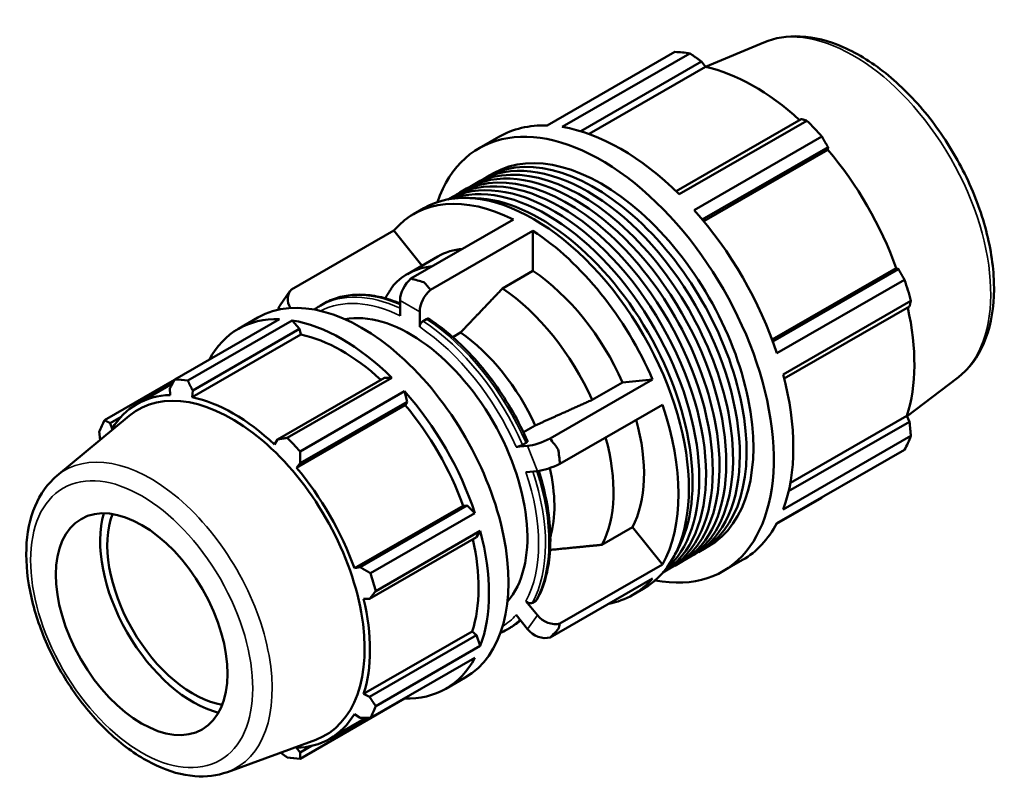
# Model space of a CAD drawing. Header units: millimetres. Extents: x -319 to 1171, y -71 to 872.
# Tile 9 of 9: x 806 to 1171, y 588 to 872. Entities that reach past the tile are written whole.
import ezdxf

# ---------------------------------------------------------------- set-up
doc = ezdxf.new("R2010")
doc.units = ezdxf.units.MM
doc.layers.add('Visible (ISO)', color=7, linetype='Continuous', lineweight=50)
doc.layers.add('Visible Narrow (ISO)', color=7, linetype='Continuous', lineweight=35)

msp = doc.modelspace()

# ---------------------------------------------------------------- linework, layer by layer
at = {"layer": 'Visible (ISO)'}
for p, q in [((1081.693, 863.495), (1059.989, 854.471)), ((1001.346, 832.684), (1048.694, 859.95)), ((1054.281, 859.408), (1006.932, 832.142)), ((1013.813, 830.548), (1058.616, 856.348)), ((1016.88, 829.533), (1060.048, 854.391)), ((1058.616, 856.348), (1060.048, 854.391)), ((1095.562, 835.072), (1049.11, 808.322)), ((1050.269, 807.186), (1097.618, 834.452)), ((1103.204, 828.56), (1055.856, 801.294)), ((976.179, 824.292), (983.438, 828.473)), ((1058.866, 797.808), (1105.456, 824.637)), ((1059.399, 797.167), (1105.424, 823.671)), ((1105.456, 824.637), (1105.424, 823.671)), ((979.002, 813.595), (981.508, 815.038)), ((973.99, 810.708), (976.496, 812.152)), ((968.978, 807.822), (971.484, 809.265)), ((964.568, 805.283), (966.472, 806.379)), ((951.817, 799.82), (955.635, 802.018)), ((950.874, 775.924), (988.833, 797.783)), ((944.499, 793.72), (906.54, 771.86)), ((944.499, 793.72), (954.943, 780.733)), ((996.093, 793.603), (958.133, 771.744)), ((996.093, 793.603), (996.093, 778.767)), ((949.536, 777.619), (960.849, 784.134)), ((996.093, 778.767), (984.779, 772.252)), ((1084.704, 753.328), (1130.733, 779.835)), ((1131.581, 779.387), (1084.99, 752.556)), ((1130.733, 779.835), (1131.581, 779.387)), ((1086.5, 748.217), (1133.848, 775.483)), ((902.392, 766.068), (906.022, 771.246)), ((917.151, 765.836), (918.423, 766.569)), ((946.831, 762.164), (946.831, 767.809)), ((1136.162, 767.691), (1088.814, 740.425)), ((954.091, 763.629), (954.091, 757.983)), ((1089.223, 738.836), (1135.679, 765.588)), ((863.365, 738.558), (902.115, 760.872)), ((906.868, 760.411), (868.119, 738.097)), ((886.879, 757.289), (894.138, 761.47)), ((909.587, 757.25), (906.868, 760.411)), ((956.636, 760.925), (955.363, 760.192)), ((869.957, 734.428), (909.587, 757.25)), ((910.078, 755.166), (909.587, 757.25)), ((969.223, 755.908), (966.335, 754.245)), ((910.078, 755.166), (869.789, 731.964)), ((863.271, 738.387), (837.293, 723.427)), ((941.022, 739.147), (901.393, 716.326)), ((904.991, 716.864), (943.74, 739.178)), ((943.74, 739.178), (941.022, 739.147)), ((1002.467, 716.619), (1040.427, 738.479)), ((1018.001, 730.945), (1029.314, 737.46)), ((1029.314, 737.46), (1040.427, 738.479)), ((1153.371, 739.023), (1134.796, 724.874)), ((862.531, 737.048), (849.279, 729.417)), ((861.54, 735.245), (861.634, 732.755)), ((869.789, 731.964), (869.957, 734.428)), ((948.494, 734.164), (909.744, 711.85)), ((949.44, 730.268), (948.494, 734.164)), ((909.81, 707.447), (949.44, 730.268)), ((948.685, 729.028), (949.44, 730.268)), ((948.685, 729.028), (908.396, 705.827)), ((1044.056, 729.12), (1006.097, 707.26)), ((819.601, 702.794), (846.398, 725.086)), ((839.311, 722.345), (843.44, 724.723)), ((1135.679, 722.871), (1090.853, 697.057)), ((1091.501, 700.206), (1134.703, 725.085)), ((1134.703, 725.085), (1135.679, 722.871)), ((840.1, 720.259), (839.311, 722.345)), ((992.55, 718.968), (996.912, 721.48)), ((901.393, 716.326), (900.242, 714.428)), ((1088.814, 690.32), (1136.162, 717.586)), ((989.861, 713.506), (994.09, 713.894)), ((992.239, 714.341), (993.512, 715.074)), ((1133.848, 712.459), (1086.5, 685.193)), ((908.396, 705.827), (909.81, 707.447)), ((997.72, 704.535), (993.491, 704.147)), ((1086.394, 684.995), (1103.204, 694.676)), ((970.219, 691.73), (929.93, 668.529)), ((971.668, 691.768), (932.038, 668.947)), ((971.668, 691.768), (970.219, 691.73)), ((974.566, 689.005), (971.668, 691.768)), ((935.817, 666.691), (974.566, 689.005)), ((1021.63, 677.233), (1032.944, 683.749)), ((1032.944, 683.749), (1044.056, 669.932)), ((935.525, 657.207), (975.154, 680.028)), ((976.535, 682.376), (937.786, 660.062)), ((975.154, 680.028), (976.535, 682.376)), ((1058.668, 675.252), (1061.174, 676.695)), ((1053.656, 672.365), (1056.162, 673.808)), ((1066.504, 667.44), (1073.763, 671.621)), ((932.038, 668.947), (929.93, 668.529)), ((1006.097, 648.072), (1044.056, 669.932)), ((1044.234, 666.94), (1046.139, 668.036)), ((1048.644, 669.479), (1051.15, 670.922)), ((1040.427, 664.753), (1002.467, 642.894)), ((1033.109, 658.653), (1036.927, 660.852)), ((933.307, 657.156), (935.525, 657.207)), ((993.491, 656.392), (997.72, 651.134)), ((995.869, 655.75), (997.142, 656.483)), ((994.09, 645.955), (989.861, 651.213)), ((986.317, 645.728), (987.589, 646.461)), ((973.597, 645.148), (933.307, 621.947)), ((975.154, 643.683), (935.525, 620.862)), ((975.154, 643.683), (973.597, 645.148)), ((976.535, 639.745), (975.154, 643.683)), ((937.786, 617.43), (976.535, 639.745)), ((974.566, 635.383), (935.817, 613.069)), ((963.73, 623.835), (970.989, 628.016)), ((935.525, 620.862), (933.307, 621.947)), ((909.744, 597.938), (948.494, 620.252)), ((948.494, 620.252), (948.542, 620.397)), ((929.93, 614.464), (932.038, 613.137)), ((934.277, 613.094), (920.751, 605.305)), ((882.827, 592.999), (915.559, 604.987)), ((914.044, 602.676), (909.81, 600.238)), ((909.81, 600.238), (908.396, 601.967))]:
    msp.add_line(p, q, dxfattribs=at)
for centre, major_axis, ratio, start_param, end_param in [((1075.949, 777.313), (-45.162, 78.426), 0.5780931, 5.8451561, 5.9396837), ((1077.944, 778.461), (42.001, -72.936), 0.5780931, 2.0696433, 2.6635608), ((1021.341, 745.866), (-45.162, 78.426), 0.5780931, 2.6767957, 6.7479823), ((1028.601, 750.047), (-45.162, 78.426), 0.5780931, 5.9396837, 6.2831853), ((1028.601, 750.047), (45.162, -78.426), 0.5780931, 2.0126929, 2.7035635), ((1075.949, 777.313), (45.162, -78.426), 0.5780931, 1.9181653, 2.0126929), ((1018.835, 744.423), (-39.833, 69.172), 0.5780931, 3.110253, 6.314525), ((1021.341, 745.866), (-39.833, 69.172), 0.5780931, 3.1415926, 6.2831853), ((1077.944, 778.461), (42.001, -72.936), 0.5780931, 1.2672974, 1.8781627), ((1013.823, 741.537), (-39.833, 69.172), 0.5780931, 3.110253, 6.314525), ((1016.329, 742.98), (-39.833, 69.172), 0.5780931, 3.1415927, 6.2831853), ((996.281, 731.435), (-40.646, 70.583), 0.5780931, 3.1415927, 6.2831853), ((1003.799, 735.764), (-39.833, 69.172), 0.5780931, 3.1572472, 6.2675308), ((1006.305, 737.208), (-39.833, 69.172), 0.5780931, 3.1415927, 6.2831853), ((1008.811, 738.651), (-39.833, 69.172), 0.5780931, 3.110253, 6.314525), ((1011.317, 740.094), (-39.833, 69.172), 0.5780931, 3.1415927, 6.2831853), ((1001.293, 734.321), (-39.833, 69.172), 0.5780931, 3.2435866, 6.1811914), ((992.463, 729.236), (-40.646, 70.583), 0.5780931, 5.562787, 6.4838523), ((998.787, 732.878), (-39.833, 69.172), 0.5780931, 3.4438102, 5.9809677), ((1028.601, 750.047), (45.162, -78.426), 0.5780931, 1.2272947, 1.9181653), ((992.463, 729.236), (40.646, -70.583), 0.5780931, 1.3739968, 2.2950621), ((992.463, 729.236), (-31.614, 54.898), 0.5780931, 6.0227175, 6.2831853), ((981.149, 722.721), (-31.614, 54.898), 0.5780931, 6.0227175, 6.4657982), ((992.463, 729.236), (31.614, -54.898), 0.5780931, 1.3920509, 2.277008), ((951.95, 770.757), (-3.613, -6.274), 0.5780931, 4.1369485, 5.4958534), ((1075.949, 777.313), (45.162, -78.426), 0.5780931, 1.1327672, 1.2272947), ((932.564, 694.743), (38.425, -66.727), 0.5780931, 0, 3.1415927), ((911.951, 767.091), (-5.929, 4.155), 0.7877574, 6.1424964, 7.3504494), ((959.21, 766.577), (3.613, 6.274), 0.5780931, 0.9953559, 2.3542608), ((981.149, 722.721), (31.614, -54.898), 0.5780931, 1.3920509, 2.277008), ((908.321, 761.912), (-5.929, 4.155), 0.7877574, 0, 0.3235635), ((950.461, 705.049), (-30.74, 53.382), 0.5780931, 3.3378345, 6.0869435), ((1077.944, 778.461), (42.001, -72.936), 0.5780931, 0.4818993, 1.0759774), ((925.304, 690.562), (-38.425, 66.727), 0.5780931, 5.9396837, 6.6266869), ((925.304, 690.562), (-38.425, 66.727), 0.5780931, 5.1542856, 5.8451561), ((965.593, 713.763), (27.122, -47.099), 0.5780931, 1.4055212, 2.2635377), ((925.304, 690.562), (-35.736, 62.056), 0.5780931, 5.211236, 5.8051535), ((886.555, 668.248), (-38.425, 66.727), 0.5780931, 5.8451561, 5.9396837), ((1028.601, 750.047), (45.162, -78.426), 0.5780931, 0.4418966, 1.1327672), ((884.452, 667.037), (-34.753, 60.349), 0.5780931, 3.041858, 6.3829199), ((925.304, 690.562), (-38.425, 66.727), 0.5780931, 4.3688874, 5.059758), ((885.015, 667.361), (-35.736, 62.056), 0.5780931, 5.9796864, 6.5905516), ((885.015, 667.361), (-35.736, 62.056), 0.5780931, 5.1942882, 5.8051535), ((925.304, 690.562), (-35.736, 62.056), 0.5780931, 4.4088901, 5.0197553), ((992.463, 729.236), (40.646, -70.583), 0.5780931, 0.3267992, 1.2478645), ((886.555, 668.248), (-38.425, 66.727), 0.5780931, 0.347369, 0.4418966), ((992.463, 729.236), (31.614, -54.898), 0.5780931, 0.3448533, 1.150513), ((886.555, 668.248), (38.425, -66.727), 0.5780931, 1.9181653, 2.0126929), ((999.209, 716.842), (-6.75, -2.618), 0.2096643, 0.6325883, 1.9914932), ((981.149, 722.721), (31.614, -54.898), 0.5780931, 0.3448533, 1.150513), ((1075.949, 777.313), (45.162, -78.426), 0.5780931, 0.347369, 0.4418966), ((885.015, 667.361), (-35.736, 62.056), 0.5780931, 4.4088901, 5.0197553), ((1002.839, 707.483), (6.75, 2.618), 0.2096643, 3.774181, 5.1330859), ((965.593, 713.763), (27.122, -47.099), 0.5780931, 0.5071583, 1.0857832), ((870.133, 658.791), (-24.35, 42.285), 0.5780931, 0.5077516, 2.6338411), ((870.133, 658.791), (-22.456, 38.996), 0.5780931, 0.4372459, 2.7043468), ((1028.601, 750.047), (45.162, -78.426), 0.5780931, 0, 0.347369), ((925.304, 690.562), (-35.736, 62.056), 0.5780931, 3.6234919, 4.2175701), ((925.304, 690.562), (-38.425, 66.727), 0.5780931, 3.5834892, 4.2743598), ((886.555, 668.248), (38.425, -66.727), 0.5780931, 1.1327672, 1.2272947), ((992.463, 729.236), (40.646, -70.583), 0.5780931, 6.0825184, 6.4838523), ((885.015, 667.361), (-35.736, 62.056), 0.5780931, 3.6234919, 4.2343571), ((1002.839, 654.082), (-5.929, 4.155), 0.7877574, 1.218216, 2.5771209), ((999.209, 648.903), (5.929, -4.155), 0.7877574, 4.3598087, 5.7187136), ((925.304, 690.562), (38.425, -66.727), 0.5780931, 5.9396837, 6.6305543), ((886.555, 668.248), (38.425, -66.727), 0.5780931, 0.347369, 0.4418966), ((885.015, 667.361), (35.736, -62.056), 0.5780931, 5.9796864, 6.5905516), ((886.555, 668.248), (38.425, -66.727), 0.5780931, 5.8451561, 5.9396837)]:
    msp.add_ellipse(centre, major_axis=major_axis, ratio=ratio, start_param=start_param, end_param=end_param, dxfattribs=at)
msp.add_ellipse((851.042, 647.797), major_axis=(22.456, -38.996), ratio=0.5780931, dxfattribs=at)
for points, knots in [([(1081.693, 863.495), (1085.855, 865.225), (1090.456, 865.947), (1100.387, 865.463), (1105.752, 864.079), (1116.778, 859.248), (1122.443, 855.659), (1133.291, 846.709), (1138.469, 841.338), (1147.814, 829.409), (1151.984, 822.861), (1158.942, 809.216), (1161.731, 802.121), (1165.65, 788.023), (1166.774, 781.022), (1167.158, 767.756), (1166.413, 761.49), (1162.953, 750.505), (1160.286, 745.728), (1155.647, 740.902), (1154.543, 739.915), (1153.371, 739.023)], [5.5742533, 5.5742533, 5.5742533, 5.5742533, 5.8554196, 5.8554196, 6.1645876, 6.1645876, 6.4954721, 6.4954721, 6.8279974, 6.8279974, 7.1584835, 7.1584835, 7.4884951, 7.4884951, 7.8199764, 7.8199764, 8.1529457, 8.1529457, 8.4749363, 8.4749363, 8.566781, 8.566781, 8.566781, 8.566781]), ([(918.423, 766.569), (920.149, 767.563), (921.996, 768.344), (925.882, 769.463), (927.919, 769.801), (932.132, 770.036), (934.308, 769.932), (938.75, 769.297), (941.017, 768.765), (944.477, 767.652), (945.652, 767.222), (946.831, 766.741)], [5.49972085, 5.49972085, 5.49972085, 5.49972085, 5.64148292, 5.64148292, 5.78324499, 5.78324499, 5.92500706, 5.92500706, 6.06676913, 6.06676913, 6.13905587, 6.13905587, 6.13905587, 6.13905587]), ([(915.001, 764.443), (915.261, 764.632), (915.526, 764.816), (916.237, 765.29), (916.689, 765.57), (917.151, 765.836)], [5.438947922, 5.438947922, 5.438947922, 5.438947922, 5.4618156, 5.4618156, 5.499720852, 5.499720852, 5.499720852, 5.499720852]), ([(955.363, 760.192), (955.206, 760.102), (955.022, 759.953), (954.732, 759.646), (954.575, 759.435), (954.353, 759.049), (954.248, 758.807), (954.127, 758.401), (954.091, 758.166), (954.091, 757.983)], [0, 0, 0, 0, 0.06658381, 0.06658381, 0.13326134, 0.13326134, 0.20005558, 0.20005558, 0.26695191, 0.26695191, 0.26695191, 0.26695191]), ([(957.565, 760.993), (957.555, 760.999), (957.546, 761.005), (957.425, 761.076), (957.268, 761.107), (956.978, 761.079), (956.793, 761.015), (956.636, 760.925)], [-0.13920165, -0.13920165, -0.13920165, -0.13920165, -0.13326134, -0.13326134, -0.06658381, -0.06658381, 0, 0, 0, 0]), ([(957.565, 760.993), (960.486, 759.058), (963.377, 756.837), (969.018, 751.894), (971.768, 749.171), (977.041, 743.311), (979.565, 740.173), (984.31, 733.579), (986.531, 730.124), (990.602, 723.004), (992.451, 719.339), (994.086, 715.626)], [0.07475774, 0.07475774, 0.07475774, 0.07475774, 0.25425531, 0.25425531, 0.43375288, 0.43375288, 0.61325045, 0.61325045, 0.79274802, 0.79274802, 0.97224559, 0.97224559, 0.97224559, 0.97224559]), ([(993.512, 715.074), (993.669, 715.164), (993.822, 715.267), (994.008, 715.425), (994.074, 715.507), (994.095, 715.585), (994.093, 715.606), (994.084, 715.625)], [0, 0, 0, 0, 0.06658381, 0.06658381, 0.13326134, 0.13326134, 0.1608648, 0.1608648, 0.1608648, 0.1608648]), ([(989.861, 713.506), (989.998, 713.519), (990.195, 713.555), (990.568, 713.647), (990.809, 713.72), (991.224, 713.866), (991.472, 713.964), (991.866, 714.141), (992.083, 714.25), (992.239, 714.341)], [-0.26695191, -0.26695191, -0.26695191, -0.26695191, -0.20005558, -0.20005558, -0.13326134, -0.13326134, -0.06658381, -0.06658381, 0, 0, 0, 0]), ([(998.26, 704.601), (999.276, 701.401), (1000.12, 698.209), (1001.555, 691.364), (1002.078, 687.727), (1002.602, 680.682), (1002.602, 677.273), (1002.071, 670.785), (1001.54, 667.706), (999.951, 661.973), (998.892, 659.319), (997.577, 656.923)], [1.14858882, 1.14858882, 1.14858882, 1.14858882, 1.30170955, 1.30170955, 1.48129983, 1.48129983, 1.66089012, 1.66089012, 1.84048041, 1.84048041, 2.02007069, 2.02007069, 2.02007069, 2.02007069]), ([(882.827, 592.999), (879.051, 591.616), (874.927, 591.131), (866.039, 591.84), (861.246, 593.216), (851.436, 597.785), (846.42, 601.107), (836.871, 609.283), (832.341, 614.144), (824.218, 624.866), (820.621, 630.719), (814.678, 642.866), (812.332, 649.158), (809.127, 661.626), (808.276, 667.8), (808.252, 679.463), (809.083, 684.956), (812.513, 694.478), (815.05, 698.573), (818.797, 702.103), (819.194, 702.455), (819.601, 702.794)], [2.4578628, 2.4578628, 2.4578628, 2.4578628, 2.7363356, 2.7363356, 3.0466046, 3.0466046, 3.3794387, 3.3794387, 3.7134871, 3.7134871, 4.0452992, 4.0452992, 4.3767652, 4.3767652, 4.7100516, 4.7100516, 5.0445198, 5.0445198, 5.3633246, 5.3633246, 5.3999862, 5.3999862, 5.3999862, 5.3999862]), ([(993.491, 656.392), (993.628, 656.222), (993.825, 656.043), (994.198, 655.799), (994.439, 655.69), (994.854, 655.578), (995.101, 655.556), (995.496, 655.593), (995.712, 655.66), (995.869, 655.75)], [-0.26695191, -0.26695191, -0.26695191, -0.26695191, -0.20005558, -0.20005558, -0.13326134, -0.13326134, -0.06658381, -0.06658381, 0, 0, 0, 0]), ([(997.142, 656.483), (997.299, 656.573), (997.452, 656.719), (997.556, 656.886), (997.567, 656.904), (997.577, 656.924)], [0, 0, 0, 0, 0.066583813, 0.066583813, 0.074624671, 0.074624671, 0.074624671, 0.074624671]), ([(991.461, 649.223), (991.067, 648.88), (990.662, 648.55), (989.825, 647.909), (989.39, 647.598), (988.503, 647.007), (988.051, 646.726), (987.589, 646.461)], [2.24542869, 2.24542869, 2.24542869, 2.24542869, 2.28231769, 2.28231769, 2.32022295, 2.32022295, 2.3581282, 2.3581282, 2.3581282, 2.3581282])]:
    msp.add_open_spline(points, degree=3, knots=knots, dxfattribs=at)
for points, weights in [([(1058.616, 856.348), (1056.504, 857.854), (1054.281, 859.408)], [1.00260757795, 1.00171188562, 1]), ([(1097.618, 834.452), (1096.58, 834.775), (1095.562, 835.072)], [1, 1.00171188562, 1.00260757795]), ([(1105.456, 824.637), (1104.364, 826.565), (1103.204, 828.56)], [1.00260757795, 1.00171188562, 1]), ([(1133.848, 775.483), (1132.703, 777.481), (1131.581, 779.387)], [1, 1.00171188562, 1.00260757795]), ([(944.298, 773.388), (942.758, 770.955), (941.284, 768.627)], [1, 1.00084233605, 1.00120511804]), ([(984.779, 772.252), (976.402, 763.452), (969.223, 755.908)], [1, 1.00295912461, 1]), ([(1135.679, 765.588), (1135.927, 766.625), (1136.162, 767.691)], [1.00260757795, 1.00171188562, 1]), ([(861.54, 735.245), (862.425, 736.863), (863.365, 738.558)], [1.00126003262, 1.00103848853, 1]), ([(868.119, 738.097), (869.048, 736.22), (869.957, 734.428)], [1, 1.00103848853, 1.00126003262]), ([(996.912, 721.48), (1006.645, 725.848), (1018.001, 730.945)], [1, 1.00295912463, 1]), ([(837.293, 723.427), (838.314, 722.87), (839.311, 722.345)], [1, 1.00103848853, 1.00126003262]), ([(1136.162, 717.586), (1135.927, 720.289), (1135.679, 722.871)], [1, 1.00171188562, 1.00260757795]), ([(835.649, 716.144), (835.485, 717.583), (835.324, 719.066)], [1.00100693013, 1.00067712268, 1]), ([(901.393, 716.326), (903.147, 716.584), (904.991, 716.864)], [1.00126003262, 1.00103848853, 1]), ([(909.744, 711.85), (909.769, 709.599), (909.81, 707.447)], [1, 1.00103848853, 1.00126003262]), ([(1103.204, 694.676), (1103.263, 694.778), (1103.321, 694.88)], [1, 1.00008625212, 1.00017043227]), ([(1002.429, 675.34), (1011.362, 676.219), (1021.63, 677.233)], [1.00051350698, 1.00267511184, 1]), ([(932.038, 668.947), (933.881, 667.837), (935.817, 666.691)], [1.00126003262, 1.00103848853, 1]), ([(937.786, 660.062), (936.624, 658.6), (935.525, 657.207)], [1, 1.00103848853, 1.00126003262]), ([(935.525, 620.862), (936.624, 619.176), (937.786, 617.43)], [1.00126003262, 1.00103848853, 1]), ([(935.817, 613.069), (933.881, 613.099), (932.038, 613.137)], [1, 1.00103848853, 1.00126003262]), ([(904.991, 598.399), (903.737, 599.317), (902.525, 600.214)], [1, 1.00070592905, 1.00103436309]), ([(909.81, 600.238), (909.769, 599.106), (909.744, 597.938)], [1.00126003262, 1.00103848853, 1])]:
    msp.add_rational_spline(points, weights, degree=2, dxfattribs=at)
for points in [[(955.58, 774.586), (954.087, 775.051), (952.492, 775.506), (950.874, 775.924)], [(958.133, 771.744), (957.249, 772.767), (956.388, 773.726), (955.58, 774.586)], [(1005.458, 712.569), (1004.534, 713.863), (1003.527, 715.227), (1002.467, 716.619)], [(1006.097, 707.26), (1005.908, 709.088), (1005.692, 710.877), (1005.458, 712.569)], [(1005.458, 645.98), (1005.692, 646.607), (1005.908, 647.308), (1006.097, 648.072)], [(986.317, 645.728), (985.577, 645.302), (984.815, 644.915), (984.032, 644.567)], [(1002.467, 642.894), (1003.527, 643.911), (1004.534, 644.955), (1005.458, 645.98)]]:
    msp.add_open_spline(points, degree=3, dxfattribs=at)
at = {"layer": 'Visible Narrow (ISO)'}
for p, q in [((946.831, 767.809), (954.091, 763.629)), ((994.09, 713.894), (997.72, 704.535)), ((997.72, 651.134), (994.09, 645.955))]:
    msp.add_line(p, q, dxfattribs=at)
for centre, major_axis, start_param, end_param in [((1114.845, 799.712), (-35.939, 62.409), 3.2161251, 6.2086528), ((951.734, 705.782), (-34.583, 60.054), 5.5999366, 6.2831853), ((953.006, 706.515), (-34.583, 60.054), 5.626079, 6.2831853), ((950.461, 705.049), (-33.685, 58.494), 5.5758437, 6.2631763), ((951.734, 705.782), (-34.583, 60.054), 4.5266653, 5.4255789), ((953.006, 706.515), (34.583, -60.054), 1.3850726, 2.2839862), ((950.461, 705.049), (33.685, -58.494), 1.3870535, 2.2820053), ((854.389, 649.725), (31.771, -55.171), 6.1834507, 9.5245126), ((953.006, 706.515), (34.583, -60.054), 0.3378751, 1.2178817), ((950.461, 705.049), (33.685, -58.494), 0.339856, 1.2348078), ((951.734, 705.782), (34.583, -60.054), 0.3378751, 1.2273389), ((950.461, 705.049), (33.685, -58.494), 0.020009, 0.1876102), ((951.734, 705.782), (34.583, -60.054), 0, 0.1540448), ((953.006, 706.515), (34.583, -60.054), 0, 0.1183588)]:
    msp.add_ellipse(centre, major_axis=major_axis, ratio=0.5780931, start_param=start_param, end_param=end_param, dxfattribs=at)
msp.add_ellipse((851.042, 647.797), major_axis=(29.053, -50.452), ratio=0.5780931, dxfattribs=at)

doc.saveas('drawing.dxf')
